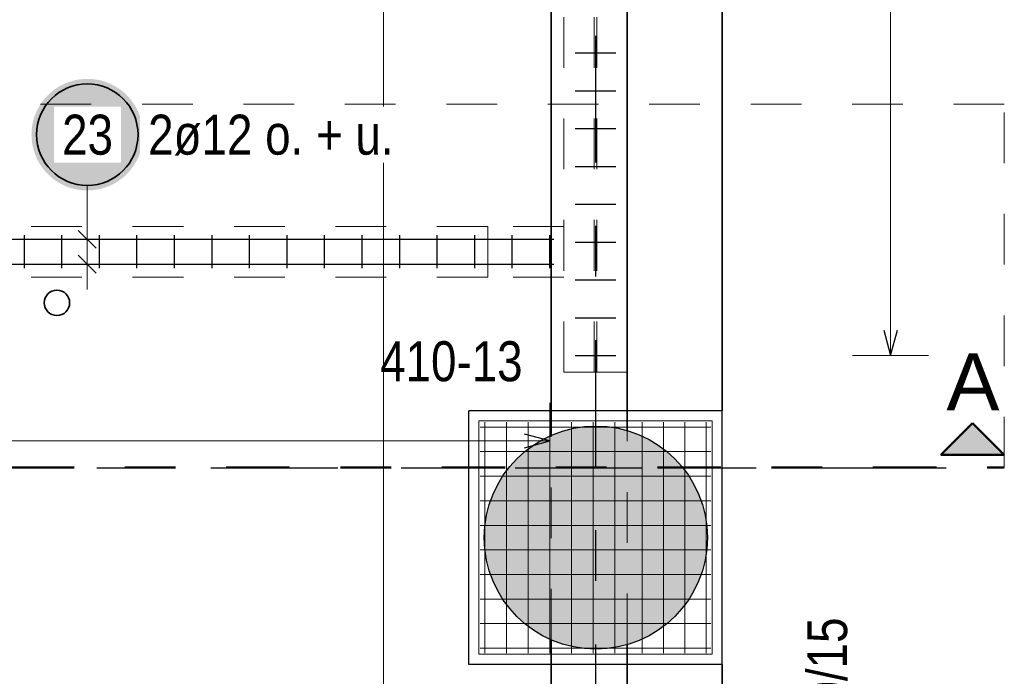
# Model space of a CAD drawing. Header units: millimetres. Extents: x -2.7 to 34.1, y -3.5 to 21.
# Tile 41 of 62: x 10.9 to 12.8, y 11.7 to 13. Entities that reach past the tile are written whole.
import ezdxf

# ---------------------------------------------------------------- set-up
doc = ezdxf.new("R2010")
doc.units = ezdxf.units.MM
for name, pattern in [('DASHDOT', [1, 0.5, -0.25, 0, -0.25]), ('DASHDOTX2', [2, 1, -0.5, 0, -0.5]), ('HIDDEN', [0.375, 0.25, -0.125])]:
    doc.linetypes.add(name, pattern=pattern)
for name, color, linetype, lineweight in [('Achsen', 7, 'Continuous', 20), ('Nplo Bewehrung', 7, 'Continuous', 20), ('Schnittlinien', 7, 'Continuous', 20)]:
    doc.layers.add(name, color=color, linetype=linetype, lineweight=lineweight)
doc.styles.add('Arial', font='arial.ttf')
doc.styles.add('Arial Narrow', font='ARIALN.TTF')

msp = doc.modelspace()

# ---------------------------------------------------------------- hatches: boundary and pattern name
at = {"lineweight": 25, "true_color": 0xffffff}
msp.add_hatch(color=7, dxfattribs=at).paths.add_polyline_path([(11.10125, 12.753356), (11.101183, 12.757195), (11.100982, 12.761029), (11.100647, 12.764854), (11.100179, 12.768665), (11.099579, 12.772457), (11.098846, 12.776226), (11.097982, 12.779968), (11.096989, 12.783676), (11.095866, 12.787348), (11.094616, 12.790978), (11.09324, 12.794563), (11.09174, 12.798097), (11.090117, 12.801577), (11.088374, 12.804998), (11.086513, 12.808356), (11.084535, 12.811647), (11.082444, 12.814867), (11.080242, 12.818013), (11.077931, 12.821079), (11.075515, 12.824063), (11.072996, 12.826961), (11.070377, 12.829769), (11.067662, 12.832484), (11.064854, 12.835102), (11.061956, 12.837621), (11.058972, 12.840037), (11.055906, 12.842348), (11.052761, 12.84455), (11.049541, 12.846641), (11.04625, 12.848619), (11.042892, 12.85048), (11.039471, 12.852224), (11.035991, 12.853846), (11.032456, 12.855346), (11.028872, 12.856722), (11.025242, 12.857972), (11.02157, 12.859095), (11.017861, 12.860089), (11.01412, 12.860952), (11.010351, 12.861685), (11.006559, 12.862286), (11.002748, 12.862754), (10.998923, 12.863088), (10.995089, 12.863289), (10.99125, 12.863356), (10.987411, 12.863289), (10.983577, 12.863088), (10.979752, 12.862754), (10.975941, 12.862286), (10.972148, 12.861685), (10.968379, 12.860952), (10.964638, 12.860089), (10.96093, 12.859095), (10.957258, 12.857972), (10.953628, 12.856722), (10.950043, 12.855346), (10.946509, 12.853846), (10.943029, 12.852224), (10.939608, 12.85048), (10.93625, 12.848619), (10.932959, 12.846641), (10.929739, 12.84455), (10.926593, 12.842348), (10.923527, 12.840037), (10.920543, 12.837621), (10.917645, 12.835102), (10.914837, 12.832484), (10.912122, 12.829769), (10.909504, 12.826961), (10.906985, 12.824063), (10.904569, 12.821079), (10.902258, 12.818013), (10.900056, 12.814867), (10.897964, 12.811647), (10.895987, 12.808356), (10.894125, 12.804998), (10.892382, 12.801577), (10.89076, 12.798097), (10.88926, 12.794563), (10.887884, 12.790978), (10.886634, 12.787348), (10.885511, 12.783676), (10.884517, 12.779968), (10.883653, 12.776226), (10.882921, 12.772457), (10.88232, 12.768665), (10.881852, 12.764854), (10.881518, 12.761029), (10.881317, 12.757195), (10.88125, 12.753356), (10.881317, 12.749517), (10.881518, 12.745683), (10.881852, 12.741858), (10.88232, 12.738047), (10.882921, 12.734255), (10.883653, 12.730486), (10.884517, 12.726745), (10.885511, 12.723036), (10.886634, 12.719364), (10.887884, 12.715734), (10.88926, 12.712149), (10.89076, 12.708615), (10.892382, 12.705135), (10.894125, 12.701714), (10.895987, 12.698356), (10.897964, 12.695065), (10.900056, 12.691845), (10.902258, 12.6887), (10.904569, 12.685633), (10.906985, 12.68265), (10.909504, 12.679752), (10.912122, 12.676944), (10.914837, 12.674229), (10.917645, 12.67161), (10.920543, 12.669091), (10.923527, 12.666675), (10.926593, 12.664364), (10.929739, 12.662162), (10.932959, 12.660071), (10.93625, 12.658093), (10.939608, 12.656232), (10.943029, 12.654489), (10.946509, 12.652866), (10.950043, 12.651366), (10.953628, 12.64999), (10.957258, 12.64874), (10.96093, 12.647617), (10.964638, 12.646624), (10.968379, 12.64576), (10.972148, 12.645027), (10.975941, 12.644427), (10.979752, 12.643959), (10.983577, 12.643624), (10.987411, 12.643423), (10.99125, 12.643356), (10.995089, 12.643423), (10.998923, 12.643624), (11.002748, 12.643959), (11.006559, 12.644427), (11.010351, 12.645027), (11.01412, 12.64576), (11.017861, 12.646624), (11.02157, 12.647617), (11.025242, 12.64874), (11.028872, 12.64999), (11.032456, 12.651366), (11.035991, 12.652866), (11.039471, 12.654489), (11.042892, 12.656232), (11.04625, 12.658093), (11.049541, 12.660071), (11.052761, 12.662162), (11.055906, 12.664364), (11.058972, 12.666675), (11.061956, 12.669091), (11.064854, 12.67161), (11.067662, 12.674229), (11.070377, 12.676944), (11.072996, 12.679752), (11.075515, 12.68265), (11.077931, 12.685633), (11.080242, 12.6887), (11.082444, 12.691845), (11.084535, 12.695065), (11.086513, 12.698356), (11.088374, 12.701714), (11.090117, 12.705135), (11.09174, 12.708615), (11.09324, 12.712149), (11.094616, 12.715734), (11.095866, 12.719364), (11.096989, 12.723036), (11.097982, 12.726745), (11.098846, 12.730486), (11.099579, 12.734255), (11.100179, 12.738047), (11.100647, 12.741858), (11.100982, 12.745683)])
at = {"lineweight": 25, "true_color": 0xd7ffd7}
msp.add_hatch(color=254, dxfattribs=at).paths.add_polyline_path([(12.213894, 11.958851), (12.213874, 11.961818), (12.213814, 11.964783), (12.213714, 11.967748), (12.213574, 11.970711), (12.213394, 11.973672), (12.213175, 11.97663), (12.212915, 11.979585), (12.212615, 11.982536), (12.212276, 11.985483), (12.211897, 11.988425), (12.211479, 11.991361), (12.211021, 11.994292), (12.210523, 11.997216), (12.209986, 12.000134), (12.20941, 12.003043), (12.208795, 12.005945), (12.20814, 12.008838), (12.207447, 12.011722), (12.206714, 12.014597), (12.205943, 12.017461), (12.205134, 12.020315), (12.204286, 12.023158), (12.2034, 12.025988), (12.202476, 12.028807), (12.201513, 12.031613), (12.200514, 12.034406), (12.199476, 12.037185), (12.198401, 12.039949), (12.197289, 12.042699), (12.19614, 12.045434), (12.194954, 12.048153), (12.193732, 12.050856), (12.192474, 12.053542), (12.191179, 12.05621), (12.189848, 12.058862), (12.188482, 12.061494), (12.18708, 12.064109), (12.185644, 12.066704), (12.184172, 12.069279), (12.182666, 12.071835), (12.181125, 12.07437), (12.179551, 12.076884), (12.177943, 12.079376), (12.176301, 12.081847), (12.174626, 12.084295), (12.172918, 12.08672), (12.171178, 12.089122), (12.169405, 12.091501), (12.167601, 12.093855), (12.165765, 12.096185), (12.163898, 12.09849), (12.161999, 12.100769), (12.160071, 12.103023), (12.158112, 12.10525), (12.156123, 12.107451), (12.154105, 12.109625), (12.152057, 12.111771), (12.149981, 12.11389), (12.147877, 12.11598), (12.145744, 12.118042), (12.143584, 12.120075), (12.141397, 12.122078), (12.139182, 12.124052), (12.136942, 12.125996), (12.134675, 12.12791), (12.132383, 12.129792), (12.130066, 12.131644), (12.127724, 12.133464), (12.125357, 12.135253), (12.122967, 12.137009), (12.120553, 12.138733), (12.118116, 12.140425), (12.115657, 12.142083), (12.113175, 12.143708), (12.110672, 12.1453), (12.108147, 12.146857), (12.105602, 12.148381), (12.103037, 12.14987), (12.100451, 12.151324), (12.097847, 12.152743), (12.095223, 12.154127), (12.092581, 12.155475), (12.089921, 12.156788), (12.087243, 12.158065), (12.084549, 12.159305), (12.081838, 12.160509), (12.079111, 12.161677), (12.076369, 12.162807), (12.073611, 12.163901), (12.070839, 12.164957), (12.068054, 12.165976), (12.065254, 12.166957), (12.062442, 12.1679), (12.059617, 12.168805), (12.05678, 12.169672), (12.053932, 12.170501), (12.051073, 12.171291), (12.048204, 12.172043), (12.045324, 12.172756), (12.042435, 12.17343), (12.039538, 12.174065), (12.036632, 12.17466), (12.033719, 12.175217), (12.030798, 12.175734), (12.02787, 12.176212), (12.024936, 12.17665), (12.021997, 12.177049), (12.019053, 12.177408), (12.016104, 12.177728), (12.01315, 12.178007), (12.010194, 12.178247), (12.007234, 12.178447), (12.004272, 12.178607), (12.001308, 12.178727), (11.998343, 12.178807), (11.995377, 12.178846), (11.992411, 12.178846), (11.989445, 12.178807), (11.98648, 12.178727), (11.983516, 12.178607), (11.980554, 12.178447), (11.977594, 12.178247), (11.974638, 12.178007), (11.971685, 12.177728), (11.968736, 12.177408), (11.965791, 12.177049), (11.962852, 12.17665), (11.959918, 12.176212), (11.956991, 12.175734), (11.95407, 12.175217), (11.951156, 12.17466), (11.94825, 12.174065), (11.945353, 12.17343), (11.942464, 12.172756), (11.939585, 12.172043), (11.936715, 12.171291), (11.933856, 12.170501), (11.931008, 12.169672), (11.928171, 12.168805), (11.925346, 12.1679), (11.922534, 12.166957), (11.919735, 12.165976), (11.916949, 12.164957), (11.914177, 12.163901), (11.91142, 12.162807), (11.908677, 12.161677), (11.90595, 12.160509), (11.903239, 12.159305), (11.900545, 12.158065), (11.897867, 12.156788), (11.895207, 12.155475), (11.892565, 12.154127), (11.889942, 12.152743), (11.887337, 12.151324), (11.884752, 12.14987), (11.882186, 12.148381), (11.879641, 12.146857), (11.877116, 12.1453), (11.874613, 12.143708), (11.872131, 12.142083), (11.869672, 12.140425), (11.867235, 12.138733), (11.864821, 12.137009), (11.862431, 12.135253), (11.860065, 12.133464), (11.857723, 12.131644), (11.855405, 12.129792), (11.853113, 12.12791), (11.850846, 12.125996), (11.848606, 12.124052), (11.846392, 12.122078), (11.844204, 12.120075), (11.842044, 12.118042), (11.839912, 12.11598), (11.837807, 12.11389), (11.835731, 12.111771), (11.833684, 12.109625), (11.831665, 12.107451), (11.829676, 12.10525), (11.827718, 12.103023), (11.825789, 12.100769), (11.823891, 12.09849), (11.822023, 12.096185), (11.820187, 12.093855), (11.818383, 12.091501), (11.81661, 12.089122), (11.81487, 12.08672), (11.813162, 12.084295), (11.811487, 12.081847), (11.809846, 12.079376), (11.808237, 12.076884), (11.806663, 12.07437), (11.805122, 12.071835), (11.803616, 12.069279), (11.802145, 12.066704), (11.800708, 12.064109), (11.799306, 12.061494), (11.79794, 12.058862), (11.796609, 12.05621), (11.795315, 12.053542), (11.794056, 12.050856), (11.792834, 12.048153), (11.791648, 12.045434), (11.790499, 12.042699), (11.789387, 12.039949), (11.788312, 12.037185), (11.787275, 12.034406), (11.786275, 12.031613), (11.785313, 12.028807), (11.784388, 12.025988), (11.783502, 12.023158), (11.782654, 12.020315), (11.781845, 12.017461), (11.781074, 12.014597), (11.780342, 12.011722), (11.779648, 12.008838), (11.778994, 12.005945), (11.778378, 12.003043), (11.777802, 12.000134), (11.777265, 11.997216), (11.776768, 11.994292), (11.776309, 11.991361), (11.775891, 11.988425), (11.775512, 11.985483), (11.775173, 11.982536), (11.774873, 11.979585), (11.774614, 11.97663), (11.774394, 11.973672), (11.774214, 11.970711), (11.774074, 11.967748), (11.773974, 11.964783), (11.773914, 11.961818), (11.773894, 11.958851), (11.773914, 11.955885), (11.773974, 11.95292), (11.774074, 11.949955), (11.774214, 11.946992), (11.774394, 11.944031), (11.774614, 11.941073), (11.774873, 11.938118), (11.775173, 11.935167), (11.775512, 11.93222), (11.775891, 11.929278), (11.776309, 11.926342), (11.776768, 11.923411), (11.777265, 11.920487), (11.777802, 11.917569), (11.778378, 11.91466), (11.778994, 11.911758), (11.779648, 11.908865), (11.780342, 11.905981), (11.781074, 11.903106), (11.781845, 11.900242), (11.782654, 11.897388), (11.783502, 11.894545), (11.784388, 11.891715), (11.785313, 11.888896), (11.786275, 11.88609), (11.787275, 11.883297), (11.788312, 11.880518), (11.789387, 11.877754), (11.790499, 11.875004), (11.791648, 11.872269), (11.792834, 11.86955), (11.794056, 11.866847), (11.795315, 11.864161), (11.796609, 11.861493), (11.79794, 11.858841), (11.799306, 11.856209), (11.800708, 11.853594), (11.802145, 11.850999), (11.803616, 11.848424), (11.805122, 11.845868), (11.806663, 11.843333), (11.808237, 11.840819), (11.809846, 11.838327), (11.811487, 11.835856), (11.813162, 11.833408), (11.81487, 11.830983), (11.81661, 11.828581), (11.818383, 11.826202), (11.820187, 11.823848), (11.822023, 11.821518), (11.823891, 11.819213), (11.825789, 11.816934), (11.827718, 11.81468), (11.829676, 11.812453), (11.831665, 11.810252), (11.833684, 11.808078), (11.835731, 11.805932), (11.837807, 11.803813), (11.839912, 11.801723), (11.842044, 11.799661), (11.844204, 11.797628), (11.846392, 11.795625), (11.848606, 11.793651), (11.850846, 11.791707), (11.853113, 11.789793), (11.855405, 11.787911), (11.857723, 11.786059), (11.860065, 11.784239), (11.862431, 11.78245), (11.864821, 11.780694), (11.867235, 11.778969), (11.869672, 11.777278), (11.872131, 11.77562), (11.874613, 11.773995), (11.877116, 11.772403), (11.879641, 11.770846), (11.882186, 11.769322), (11.884752, 11.767833), (11.887337, 11.766379), (11.889942, 11.76496), (11.892565, 11.763576), (11.895207, 11.762228), (11.897867, 11.760915), (11.900545, 11.759638), (11.903239, 11.758398), (11.90595, 11.757194), (11.908677, 11.756026), (11.91142, 11.754896), (11.914177, 11.753802), (11.916949, 11.752746), (11.919735, 11.751727), (11.922534, 11.750746), (11.925346, 11.749803), (11.928171, 11.748898), (11.931008, 11.748031), (11.933856, 11.747202), (11.936715, 11.746412), (11.939585, 11.74566), (11.942464, 11.744947), (11.945353, 11.744273), (11.94825, 11.743638), (11.951156, 11.743043), (11.95407, 11.742486), (11.956991, 11.741969), (11.959918, 11.741491), (11.962852, 11.741053), (11.965791, 11.740654), (11.968736, 11.740295), (11.971685, 11.739975), (11.974638, 11.739696), (11.977594, 11.739456), (11.980554, 11.739256), (11.983516, 11.739096), (11.98648, 11.738976), (11.989445, 11.738896), (11.992411, 11.738856), (11.995377, 11.738856), (11.998343, 11.738896), (12.001308, 11.738976), (12.004272, 11.739096), (12.007234, 11.739256), (12.010194, 11.739456), (12.01315, 11.739696), (12.016104, 11.739975), (12.019053, 11.740295), (12.021997, 11.740654), (12.024936, 11.741053), (12.02787, 11.741491), (12.030798, 11.741969), (12.033719, 11.742486), (12.036632, 11.743043), (12.039538, 11.743638), (12.042435, 11.744273), (12.045324, 11.744947), (12.048204, 11.74566), (12.051073, 11.746412), (12.053932, 11.747202), (12.05678, 11.748031), (12.059617, 11.748898), (12.062442, 11.749803), (12.065254, 11.750746), (12.068054, 11.751727), (12.070839, 11.752746), (12.073611, 11.753802), (12.076369, 11.754896), (12.079111, 11.756026), (12.081838, 11.757194), (12.084549, 11.758398), (12.087243, 11.759638), (12.089921, 11.760915), (12.092581, 11.762228), (12.095223, 11.763576), (12.097847, 11.76496), (12.100451, 11.766379), (12.103037, 11.767833), (12.105602, 11.769322), (12.108147, 11.770846), (12.110672, 11.772403), (12.113175, 11.773995), (12.115657, 11.77562), (12.118116, 11.777278), (12.120553, 11.778969), (12.122967, 11.780694), (12.125357, 11.78245), (12.127724, 11.784239), (12.130066, 11.786059), (12.132383, 11.787911), (12.134675, 11.789793), (12.136942, 11.791707), (12.139182, 11.793651), (12.141397, 11.795625), (12.143584, 11.797628), (12.145744, 11.799661), (12.147877, 11.801723), (12.149981, 11.803813), (12.152057, 11.805932), (12.154105, 11.808078), (12.156123, 11.810252), (12.158112, 11.812453), (12.160071, 11.81468), (12.161999, 11.816934), (12.163898, 11.819213), (12.165765, 11.821518), (12.167601, 11.823848), (12.169405, 11.826202), (12.171178, 11.828581), (12.172918, 11.830983), (12.174626, 11.833408), (12.176301, 11.835856), (12.177943, 11.838327), (12.179551, 11.840819), (12.181125, 11.843333), (12.182666, 11.845868), (12.184172, 11.848424), (12.185644, 11.850999), (12.18708, 11.853594), (12.188482, 11.856209), (12.189848, 11.858841), (12.191179, 11.861493), (12.192474, 11.864161), (12.193732, 11.866847), (12.194954, 11.86955), (12.19614, 11.872269), (12.197289, 11.875004), (12.198401, 11.877754), (12.199476, 11.880518), (12.200514, 11.883297), (12.201513, 11.88609), (12.202476, 11.888896), (12.2034, 11.891715), (12.204286, 11.894545), (12.205134, 11.897388), (12.205943, 11.900242), (12.206714, 11.903106), (12.207447, 11.905981), (12.20814, 11.908865), (12.208795, 11.911758), (12.20941, 11.91466), (12.209986, 11.917569), (12.210523, 11.920487), (12.211021, 11.923411), (12.211479, 11.926342), (12.211897, 11.929278), (12.212276, 11.93222), (12.212615, 11.935167), (12.212915, 11.938118), (12.213175, 11.941073), (12.213394, 11.944031), (12.213574, 11.946992), (12.213714, 11.949955), (12.213814, 11.95292), (12.213874, 11.955885)])
at = {"layer": 'Achsen', "lineweight": 13, "true_color": 0x0000ff}
msp.add_hatch(color=5, dxfattribs=at).paths.add_polyline_path([(12.736698, 12.184621), (12.674198, 12.122121), (12.799198, 12.122121)])

# ---------------------------------------------------------------- linework, layer by layer
at = {"color": 7, "linetype": 'HIDDEN', "lineweight": 18, "ltscale": 0.25}
for p, q in [((11.990694, 12.285164), (11.990694, 15.409998)), ((11.995694, 12.285164), (11.995694, 15.409998)), ((11.930694, 12.285164), (11.930694, 14.53497)), ((11.780694, 12.572491), (9.285879, 12.572491)), ((11.930694, 12.572491), (11.780694, 12.572491)), ((11.780694, 12.472491), (11.780694, 12.572491)), ((11.780694, 12.472491), (9.285879, 12.472491)), ((11.930694, 12.472491), (11.780694, 12.472491)), ((11.990694, 12.285164), (11.930694, 12.285164)), ((11.995694, 12.285164), (11.990694, 12.285164)), ((12.055694, 12.285164), (11.995694, 12.285164)), ((11.905688, 11.757745), (11.905688, 12.159958)), ((12.055688, 11.748804), (12.055688, 12.168899))]:
    msp.add_line(p, q, dxfattribs=at)
at = {"color": 5, "linetype": 'Continuous', "lineweight": 18, "ltscale": 2}
for p, q in [((12.575, 12.317664), (12.575, 15.377498)), ((10.99125, 12.653356), (10.99125, 12.596992)), ((10.99125, 12.596992), (10.99125, 12.447992)), ((11.06625, 12.546992), (10.91625, 12.546992)), ((11.06625, 12.497992), (10.91625, 12.497992)), ((12.5, 12.317664), (12.65, 12.317664)), ((11.903194, 12.074535), (11.903194, 12.224535)), ((11.903194, 12.149535), (9.313379, 12.149535))]:
    msp.add_line(p, q, dxfattribs=at)
at = {"color": 3, "linetype": 'Continuous', "lineweight": 25, "ltscale": 2}
for p, q in [((11.953194, 12.914705), (12.033194, 12.914705)), ((11.953194, 12.840075), (12.033194, 12.840075)), ((11.953194, 12.765445), (12.033194, 12.765445)), ((11.953194, 12.690815), (12.033194, 12.690815)), ((11.953194, 12.616185), (12.033194, 12.616185)), ((11.008927, 12.529314), (10.973572, 12.564669)), ((9.285879, 12.546993), (11.910879, 12.546991)), ((10.867268, 12.489991), (10.867268, 12.554991)), ((10.941263, 12.489991), (10.941263, 12.554991)), ((11.015258, 12.489991), (11.015258, 12.554991)), ((11.089252, 12.489991), (11.089252, 12.554991)), ((11.163247, 12.489991), (11.163247, 12.554991)), ((11.237242, 12.489991), (11.237242, 12.554991)), ((11.311237, 12.489991), (11.311237, 12.554991)), ((11.385231, 12.489991), (11.385231, 12.554991)), ((11.459226, 12.489991), (11.459226, 12.554991)), ((11.533221, 12.489991), (11.533221, 12.554991)), ((11.607216, 12.489991), (11.607216, 12.554991)), ((11.68121, 12.489991), (11.68121, 12.554991)), ((11.755205, 12.489991), (11.755205, 12.554991)), ((11.8292, 12.489991), (11.8292, 12.554991)), ((11.903194, 12.489991), (11.903194, 12.554991)), ((11.953194, 12.541555), (12.033194, 12.541555)), ((11.008927, 12.480314), (10.973572, 12.515669)), ((9.285879, 12.497993), (11.910879, 12.497991)), ((11.953194, 12.466925), (12.033194, 12.466925)), ((11.953194, 12.392294), (12.033194, 12.392294)), ((12.561603, 12.367664), (12.575, 12.317664)), ((12.575, 12.317664), (12.588397, 12.367664)), ((11.953194, 12.317664), (12.033194, 12.317664)), ((11.903194, 12.149535), (11.853194, 12.162932)), ((11.853194, 12.136137), (11.903194, 12.149535))]:
    msp.add_line(p, q, dxfattribs=at)
at = {"color": 2, "linetype": 'Continuous', "lineweight": 35, "ltscale": 2}
msp.add_circle((10.99125, 12.753356), 0.1, dxfattribs=at)
at = {"color": 2, "linetype": 'Continuous', "lineweight": 35}
msp.add_circle((10.9314, 12.421794), 0.025, dxfattribs=at)
at = {"layer": 'Achsen', "color": 3, "linetype": 'DASHDOTX2', "lineweight": 25, "ltscale": 0.25}
for p, q in [((11.993394, 19.548436), (11.993394, 9.244803)), ((1.634894, 12.09635), (12.794115, 12.09635))]:
    msp.add_line(p, q, dxfattribs=at)
at = {"layer": 'Achsen', "color": 5, "linetype": 'Continuous', "lineweight": 18, "ltscale": 2}
msp.add_line((11.575, 11.024351), (11.575, 17.948351), dxfattribs=at)
at = {"layer": 'Achsen', "color": 2, "linetype": 'Continuous', "lineweight": 35}
for p, q in [((11.905688, 12.159958), (11.905688, 13.727639)), ((12.055688, 12.168899), (12.055688, 13.718699)), ((12.243188, 12.208851), (12.243188, 13.678746)), ((11.905688, 11.308851), (11.905688, 11.757745)), ((12.055688, 11.308851), (12.055688, 11.748804)), ((12.243188, 11.308851), (12.243188, 11.708851))]:
    msp.add_line(p, q, dxfattribs=at)
at = {"layer": 'Achsen', "color": 9, "linetype": 'HIDDEN', "lineweight": 0, "ltscale": 0.25}
for p, q in [((12.799198, 12.813358), (2.340213, 12.813358)), ((12.799198, 12.097121), (12.799198, 12.813358))]:
    msp.add_line(p, q, dxfattribs=at)
at = {"layer": 'Achsen', "color": 3, "linetype": 'Continuous', "lineweight": 25}
for p, q in [((12.243188, 12.208851), (11.743188, 12.208851)), ((11.743188, 11.708851), (11.743188, 12.208851)), ((12.243188, 11.708851), (12.243188, 12.208851)), ((12.243188, 11.708851), (11.743188, 11.708851))]:
    msp.add_line(p, q, dxfattribs=at)
at = {"layer": 'Achsen', "color": 4, "linetype": 'Continuous', "lineweight": 50}
for p, q in [((12.736698, 12.184621), (12.674198, 12.122121)), ((12.799198, 12.122121), (12.736698, 12.184621)), ((12.674198, 12.122121), (12.799198, 12.122121))]:
    msp.add_line(p, q, dxfattribs=at)
at = {"layer": 'Achsen', "color": 4, "linetype": 'DASHDOT', "lineweight": 50, "ltscale": 0.25}
msp.add_line((2.340213, 12.097121), (12.799198, 12.097121), dxfattribs=at)
at = {"layer": 'Nplo Bewehrung', "color": 9, "linetype": 'Continuous', "lineweight": 0, "ltscale": 2}
for p, q in [((12.223188, 12.188851), (11.763188, 12.188851)), ((11.763188, 12.188851), (11.763188, 11.728851)), ((11.765686, 12.176851), (12.220686, 12.176851)), ((11.775188, 11.731351), (11.775188, 12.186351)), ((11.817854, 11.731351), (11.817854, 12.186351)), ((11.860521, 11.731351), (11.860521, 12.186351)), ((11.903188, 11.731351), (11.903188, 12.186351)), ((11.945854, 11.731351), (11.945854, 12.186351)), ((11.988521, 11.731351), (11.988521, 12.186351)), ((12.031188, 11.731351), (12.031188, 12.186351)), ((12.085188, 11.731351), (12.085188, 12.186351)), ((12.127188, 11.731351), (12.127188, 12.186351)), ((12.169188, 11.731351), (12.169188, 12.186351)), ((12.211188, 11.731351), (12.211188, 12.186351)), ((12.223188, 11.728851), (12.223188, 12.188851)), ((11.765686, 12.128407), (12.220686, 12.128407)), ((11.765686, 12.079963), (12.220686, 12.079963)), ((11.765686, 12.031518), (12.220686, 12.031518)), ((11.765686, 11.983074), (12.220686, 11.983074)), ((11.765686, 11.934629), (12.220686, 11.934629)), ((11.765686, 11.886185), (12.220686, 11.886185)), ((11.765686, 11.83774), (12.220686, 11.83774)), ((11.765686, 11.789296), (12.220686, 11.789296)), ((12.223188, 11.728851), (12.223188, 11.791351)), ((11.763188, 11.728851), (12.223188, 11.728851)), ((11.765686, 11.740851), (12.220686, 11.740851)), ((12.160688, 11.728851), (12.223188, 11.728851))]:
    msp.add_line(p, q, dxfattribs=at)
at = {"layer": 'Schnittlinien', "color": 3, "linetype": 'Continuous', "lineweight": 25}
msp.add_circle((11.993894, 11.958851), 0.22, dxfattribs=at)

# ---------------------------------------------------------------- texts
at = {"color": 2, "lineweight": 35, "style": 'Arial Narrow'}
msp.add_text('410-13', height=0.07875, dxfattribs=at).set_placement((11.568601, 12.267259))
at = {"color": 2, "lineweight": 35, "insert": (12.410625, 11.470298), "char_height": 0.07875, "attachment_point": 1, "rotation": 90, "line_spacing_factor": 0.9, "style": 'Arial Narrow', "bg_fill": 3, "box_fill_scale": 1.2, "bg_fill_color": 256, "bg_fill_true_color": 13158600, "bg_fill_transparency": 0}
msp.add_mtext('7ø10/15', dxfattribs=at)
at = {"layer": 'Achsen', "color": 4, "lineweight": 50, "style": 'Arial'}
msp.add_text('A', height=0.1125, dxfattribs=at).set_placement((12.684948, 12.209621))

# ---------------------------------------------------------------- next in the draw order: texts
at = {"color": 2, "lineweight": 35, "char_height": 0.07875, "attachment_point": 1, "line_spacing_factor": 0.9, "style": 'Arial Narrow', "bg_fill": 3, "box_fill_scale": 1.2, "bg_fill_color": 256, "bg_fill_true_color": 13158600, "bg_fill_transparency": 0}
for s, insert in [('23', (10.941637, 12.792731)), ('2ø12 o. + u.', (11.11125, 12.792731))]:
    msp.add_mtext(s, dxfattribs=dict(at, insert=insert))

doc.saveas('drawing.dxf')
